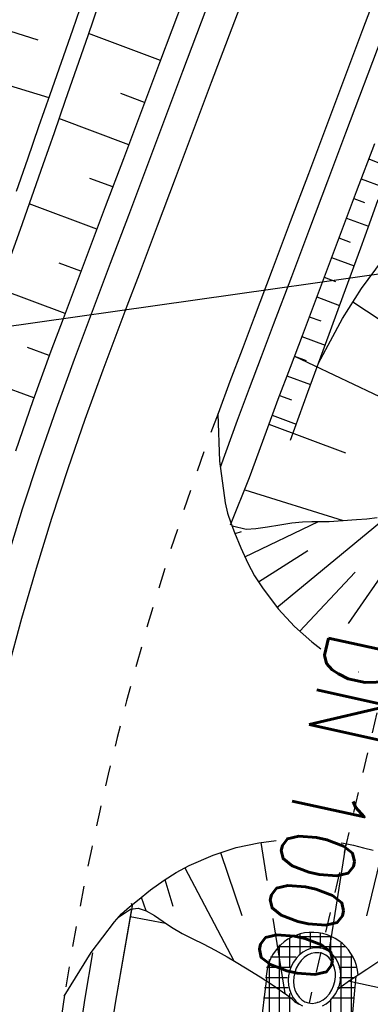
# Model space of a CAD drawing. Extents: x 446457 to 447032, y 444506 to 445688.
# Tile 13 of 83: x 446702 to 446710, y 444688 to 444712. Entities that reach past the tile are written whole.
import ezdxf

# ---------------------------------------------------------------- set-up
doc = ezdxf.new("R2010")
doc.units = 0
doc.header["$LTSCALE"] = 2
doc.header["$MEASUREMENT"] = 0
for name, pattern in [('AUSGEZOGEN', [0]), ('PUNKTX2', [0.5, 0.25, -0.25]), ('STRICHLINIEX2', [0.5, 0.25, -0.25])]:
    doc.linetypes.add(name, pattern=pattern)
for name, color, linetype in [('DB-Regenrückhaltebecken_Vorflutgra', 15, 'CONTINUOUS'), ('DB-Wegböschungen', 15, 'CONTINUOUS'), ('DB-Wege', 15, 'CONTINUOUS'), ('FBRTOP', 250, 'AUSGEZOGEN'), ('Planeinteilung', 250, 'CONTINUOUS'), ('RAHMEN', 7, 'AUSGEZOGEN')]:
    doc.layers.add(name, color=color, linetype=linetype)
doc.styles.add('ROMANS', font='romans.shx', dxfattribs={"width": 0.8})

# ---------------------------------------------------------------- blocks, each defined once
blk = doc.blocks.new('1135420')
at = {"layer": 'RAHMEN'}
blk.add_line((950, 5), (950, 415), dxfattribs=at)

msp = doc.modelspace()

# ---------------------------------------------------------------- linework, layer by layer
at = {"layer": 'DB-Regenrückhaltebecken_Vorflutgra', "linetype": 'Continuous'}
for p, q in [((446709.972, 444705.561), (446710.488, 444706.254)), ((446709.509, 444704.829), (446709.972, 444705.561)), ((446709.76, 444705.239), (446711.296, 444704.228)), ((446708.922, 444703.745), (446709.509, 444704.829)), ((446708.336, 444703.915), (446712.118, 444702.11)), ((446706.47, 444702.505), (446706.509, 444701.352)), ((446707.71, 444702.251), (446709.584, 444701.551)), ((446706.509, 444701.352), (446706.645, 444700.335)), ((446707.131, 444700.65), (446709.527, 444699.9)), ((446706.645, 444700.335), (446706.703, 444700.085)), ((446706.703, 444700.085), (446706.785, 444699.847)), ((446706.785, 444699.847), (446706.879, 444699.612)), ((446707.125, 444699.015), (446708.925, 444699.882)), ((446707.909, 444697.785), (446710.597, 444700.003)), ((446708.271, 444699.845), (446708.533, 444699.872)), ((446708.533, 444699.872), (446708.763, 444699.881)), ((446708.763, 444699.881), (446708.976, 444699.881)), ((446708.976, 444699.881), (446709.188, 444699.883)), ((446709.188, 444699.883), (446709.514, 444699.9)), ((446709.514, 444699.9), (446709.851, 444699.926)), ((446709.851, 444699.926), (446710.104, 444699.948)), ((446710.104, 444699.948), (446710.356, 444699.973)), ((446706.826, 444699.773), (446707.161, 444699.694)), ((446706.879, 444699.612), (446707.031, 444699.237)), ((446706.889, 444699.584), (446707.044, 444699.638)), ((446707.161, 444699.694), (446707.396, 444699.705)), ((446707.396, 444699.705), (446707.68, 444699.746)), ((446707.68, 444699.746), (446707.982, 444699.799)), ((446707.982, 444699.799), (446708.271, 444699.845)), ((446707.031, 444699.237), (446707.199, 444698.866)), ((446707.459, 444698.408), (446708.668, 444699.168)), ((446709.659, 444697.393), (446710.751, 444698.977)), ((446707.199, 444698.866), (446707.367, 444698.556)), ((446707.367, 444698.556), (446707.556, 444698.259)), ((446708.464, 444697.197), (446709.816, 444698.643)), ((446707.556, 444698.259), (446707.938, 444697.749)), ((446707.938, 444697.749), (446708.341, 444697.314)), ((446708.341, 444697.314), (446708.759, 444696.94)), ((446708.759, 444696.94), (446708.984, 444696.774)), ((446709.902, 444696.21), (446709.904, 444696.215)), ((446706.352, 444691.742), (446706.917, 444691.923)), ((446706.917, 444691.923), (446707.465, 444692.043)), ((446707.465, 444692.043), (446707.89, 444692.095)), ((446707.514, 444692.051), (446707.663, 444691.124)), ((446709.592, 444692.019), (446709.173, 444689.391)), ((446709.479, 444692.038), (446709.531, 444692.031)), ((446709.531, 444692.031), (446709.776, 444691.98)), ((446709.776, 444691.98), (446710.019, 444691.921)), ((446710.019, 444691.921), (446710.261, 444691.858)), ((446705.767, 444691.486), (446706.352, 444691.742)), ((446706.533, 444691.807), (446707.054, 444690.266)), ((446710.47, 444691.802), (446710.099, 444690.26)), ((446705.456, 444691.319), (446705.767, 444691.486)), ((446705.156, 444691.132), (446705.456, 444691.319)), ((446705.663, 444691.433), (446706.861, 444689.16)), ((446704.827, 444690.89), (446705.156, 444691.132)), ((446705.179, 444691.147), (446705.369, 444690.498)), ((446704.508, 444690.637), (446704.827, 444690.89)), ((446704.311, 444690.477), (446704.508, 444690.637)), ((446704.598, 444690.714), (446704.712, 444690.388)), ((446703.946, 444690.117), (446704.121, 444690.308)), ((446704.367, 444690.427), (446703.961, 444688.13)), ((446704.05, 444690.23), (446704.341, 444690.424)), ((446704.121, 444690.308), (446704.311, 444690.477)), ((446704.331, 444690.24), (446705.193, 444690.081)), ((446704.341, 444690.424), (446704.523, 444690.446)), ((446704.523, 444690.446), (446704.719, 444690.385)), ((446704.719, 444690.385), (446704.924, 444690.267)), ((446704.924, 444690.267), (446705.133, 444690.123)), ((446703.38, 444689.362), (446703.946, 444690.117)), ((446705.133, 444690.123), (446705.339, 444689.98)), ((446707.812, 444690.192), (446708.105, 444688.367)), ((446705.339, 444689.98), (446705.603, 444689.826)), ((446705.603, 444689.826), (446705.859, 444689.7)), ((446708.477, 444689.339), (446708.477, 444689.824)), ((446708.727, 444689.462), (446708.727, 444689.858)), ((446708.977, 444689.465), (446708.977, 444689.834)), ((446705.859, 444689.7), (446706.112, 444689.579)), ((446706.112, 444689.579), (446706.402, 444689.424)), ((446707.977, 444682.863), (446707.977, 444689.55)), ((446708.227, 444689), (446708.227, 444689.729)), ((446709.229, 444689.75), (446708.27, 444689.75)), ((446709.227, 444689.332), (446709.227, 444689.751)), ((446709.477, 444684.867), (446709.477, 444689.59)), ((446702.723, 444688.298), (446703.38, 444689.362)), ((446706.402, 444689.424), (446706.693, 444689.258)), ((446709.571, 444689.5), (446707.928, 444689.5)), ((446708.454, 444689.302), (446708.377, 444689.22)), ((446708.54, 444689.37), (446708.454, 444689.302)), ((446708.633, 444689.423), (446708.54, 444689.37)), ((446708.658, 444689.297), (446708.574, 444689.241)), ((446708.73, 444689.459), (446708.633, 444689.423)), ((446708.747, 444689.337), (446708.658, 444689.297)), ((446708.83, 444689.477), (446708.73, 444689.459)), ((446708.838, 444689.357), (446708.747, 444689.337)), ((446708.93, 444689.477), (446708.83, 444689.477)), ((446708.93, 444689.357), (446708.838, 444689.357)), ((446709.028, 444689.459), (446708.93, 444689.477)), ((446709.018, 444689.337), (446708.93, 444689.357)), ((446709.1, 444689.299), (446709.018, 444689.337)), ((446709.12, 444689.424), (446709.028, 444689.459)), ((446709.173, 444689.242), (446709.1, 444689.299)), ((446709.206, 444689.372), (446709.12, 444689.424)), ((446709.281, 444689.304), (446709.206, 444689.372)), ((446709.346, 444689.222), (446709.281, 444689.304)), ((446709.727, 444687.753), (446709.727, 444689.286)), ((446706.693, 444689.258), (446706.919, 444689.126)), ((446706.919, 444689.126), (446707.144, 444688.993)), ((446707.727, 444682.873), (446707.727, 444689.198)), ((446708.382, 444689.25), (446707.752, 444689.25)), ((446708.311, 444689.126), (446708.258, 444689.023)), ((446708.377, 444689.22), (446708.311, 444689.126)), ((446708.433, 444689.081), (446708.381, 444688.984)), ((446708.498, 444689.168), (446708.433, 444689.081)), ((446708.574, 444689.241), (446708.498, 444689.168)), ((446709.235, 444689.169), (446709.173, 444689.242)), ((446709.284, 444689.083), (446709.235, 444689.169)), ((446709.318, 444688.986), (446709.284, 444689.083)), ((446709.747, 444689.25), (446709.301, 444689.25)), ((446709.398, 444689.129), (446709.346, 444689.222)), ((446709.436, 444689.026), (446709.398, 444689.129)), ((446710.104, 444688.959), (446710.418, 444689.168)), ((446707.144, 444688.993), (446707.504, 444688.77)), ((446708.228, 444689), (446707.659, 444689)), ((446708.195, 444688.799), (446708.187, 444688.683)), ((446708.219, 444688.913), (446708.195, 444688.799)), ((446708.258, 444689.023), (446708.219, 444688.913)), ((446708.343, 444688.878), (446708.321, 444688.769)), ((446708.381, 444688.984), (446708.343, 444688.878)), ((446709.336, 444688.881), (446709.318, 444688.986)), ((446709.338, 444688.771), (446709.336, 444688.881)), ((446709.84, 444689), (446709.419, 444689)), ((446709.459, 444688.916), (446709.436, 444689.026)), ((446709.457, 444688.686), (446709.466, 444688.802)), ((446709.466, 444688.802), (446709.459, 444688.916)), ((446709.68, 444688.684), (446709.891, 444688.823)), ((446709.891, 444688.823), (446710.104, 444688.959)), ((446707.24, 444685.208), (446707.652, 444688.674)), ((446707.504, 444688.77), (446707.799, 444688.577)), ((446708.169, 444688.75), (446707.628, 444688.75)), ((446707.799, 444688.577), (446708.045, 444688.407)), ((446708.187, 444688.683), (446708.194, 444688.569)), ((446708.194, 444688.569), (446708.217, 444688.459)), ((446708.321, 444688.769), (446708.315, 444688.658)), ((446708.315, 444688.658), (446708.325, 444688.55)), ((446709.294, 444688.553), (446709.324, 444688.661)), ((446709.324, 444688.661), (446709.338, 444688.771)), ((446709.394, 444688.462), (446709.433, 444688.572)), ((446709.433, 444688.572), (446709.457, 444688.686)), ((446709.814, 444688.75), (446709.439, 444688.75)), ((446709.474, 444688.534), (446709.68, 444688.684)), ((446709.616, 444686.203), (446709.84, 444688.79)), ((446711.081, 444688.353), (446709.649, 444688.664)), ((446708.186, 444688.5), (446707.609, 444688.5)), ((446708.045, 444688.407), (446708.152, 444688.334)), ((446708.152, 444688.334), (446708.254, 444688.253)), ((446708.217, 444688.459), (446708.255, 444688.356)), ((446708.227, 444682.853), (446708.227, 444688.369)), ((446708.255, 444688.356), (446708.306, 444688.263)), ((446708.325, 444688.55), (446708.351, 444688.449)), ((446708.351, 444688.449), (446708.393, 444688.357)), ((446708.393, 444688.357), (446708.449, 444688.277)), ((446709.119, 444688.279), (446709.189, 444688.359)), ((446709.189, 444688.359), (446709.248, 444688.451)), ((446709.248, 444688.451), (446709.294, 444688.553)), ((446709.276, 444688.265), (446709.341, 444688.359)), ((446709.341, 444688.359), (446709.394, 444688.462)), ((446709.792, 444688.5), (446709.385, 444688.5)), ((446709.397, 444688.47), (446709.474, 444688.534)), ((446703.961, 444688.13), (446703.621, 444685.746)), ((446708.294, 444688.25), (446707.579, 444688.25)), ((446708.254, 444688.253), (446708.34, 444688.173)), ((446708.306, 444688.263), (446708.371, 444688.181)), ((446708.34, 444688.173), (446708.434, 444688.112)), ((446708.371, 444688.181), (446708.447, 444688.113)), ((446708.434, 444688.112), (446708.456, 444688.108)), ((446708.447, 444688.113), (446708.532, 444688.061)), ((446708.449, 444688.277), (446708.517, 444688.212)), ((446708.517, 444688.212), (446708.594, 444688.164)), ((446708.594, 444688.164), (446708.68, 444688.135)), ((446708.68, 444688.135), (446708.77, 444688.125)), ((446708.77, 444688.125), (446708.862, 444688.136)), ((446708.862, 444688.136), (446708.952, 444688.165)), ((446708.902, 444688.161), (446708.901, 444688.148)), ((446708.952, 444688.165), (446709.039, 444688.213)), ((446709.02, 444688.062), (446709.113, 444688.115)), ((446709.039, 444688.213), (446709.119, 444688.279)), ((446709.113, 444688.115), (446709.199, 444688.183)), ((446709.199, 444688.183), (446709.276, 444688.265)), ((446709.227, 444682.814), (446709.227, 444688.238)), ((446709.771, 444688.25), (446709.239, 444688.25))]:
    msp.add_line(p, q, dxfattribs=at)
at = {"layer": 'DB-Regenrückhaltebecken_Vorflutgra', "linetype": 'STRICHLINIEX2'}
msp.add_line((446711.489, 444700.082), (446708.694, 444688.13), dxfattribs=at)
at = {"layer": 'DB-Regenrückhaltebecken_Vorflutgra', "linetype": 'Continuous'}
msp.add_ellipse((446708.772, 444688.736), major_axis=(0.793, 0.793), ratio=1, start_param=5.57552, end_param=8.694664, dxfattribs=at)
at = {"layer": 'DB-Wegböschungen', "linetype": 'Continuous'}
for p, q in [((446705.929, 444713.405), (446705.047, 444711.065)), ((446706.49, 444713.193), (446705.608, 444710.854)), ((446703.192, 444712.655), (446702.922, 444711.866)), ((446703.566, 444712.514), (446703.296, 444711.725)), ((446702.922, 444711.866), (446702.649, 444711.078)), ((446701.387, 444711.847), (446702.075, 444711.626)), ((446703.296, 444711.725), (446703.023, 444710.937)), ((446705.07, 444711.126), (446703.317, 444711.786)), ((446702.649, 444711.078), (446702.374, 444710.291)), ((446703.023, 444710.937), (446702.748, 444710.15)), ((446705.047, 444711.065), (446704.606, 444709.895)), ((446705.608, 444710.854), (446705.168, 444709.684)), ((446701.015, 444710.629), (446702.349, 444710.221)), ((446702.374, 444710.291), (446702.099, 444709.505)), ((446704.682, 444710.097), (446704.1, 444710.316)), ((446702.748, 444710.15), (446702.473, 444709.363)), ((446704.295, 444709.068), (446702.593, 444709.709)), ((446704.606, 444709.895), (446704.165, 444708.725)), ((446702.099, 444709.505), (446701.825, 444708.717)), ((446705.168, 444709.684), (446704.727, 444708.514)), ((446702.473, 444709.363), (446702.199, 444708.576)), ((446710.287, 444709.09), (446709.846, 444707.921)), ((446701.825, 444708.717), (446701.552, 444707.93)), ((446702.199, 444708.576), (446701.926, 444707.789)), ((446704.165, 444708.725), (446703.725, 444707.556)), ((446704.727, 444708.514), (446704.287, 444707.344)), ((446710.148, 444708.722), (446710.414, 444708.621)), ((446703.907, 444708.039), (446703.35, 444708.249)), ((446709.966, 444708.24), (446710.495, 444708.043)), ((446701.926, 444707.789), (446701.649, 444707.002)), ((446709.846, 444707.921), (446709.406, 444706.751)), ((446703.519, 444707.01), (446701.871, 444707.631)), ((446703.725, 444707.556), (446703.284, 444706.387)), ((446709.785, 444707.759), (446710.05, 444707.661)), ((446710.375, 444707.722), (446710.16, 444707.135)), ((446704.287, 444707.344), (446703.845, 444706.175)), ((446709.604, 444707.279), (446710.14, 444707.08)), ((446710.16, 444707.135), (446709.948, 444706.547)), ((446701.649, 444707.002), (446701.222, 444705.822)), ((446709.406, 444706.751), (446708.966, 444705.581)), ((446709.423, 444706.798), (446709.695, 444706.697)), ((446703.284, 444706.387), (446702.988, 444705.606)), ((446709.948, 444706.547), (446709.52, 444705.372)), ((446703.131, 444705.982), (446702.598, 444706.182)), ((446703.845, 444706.175), (446703.55, 444705.394)), ((446709.243, 444706.317), (446709.791, 444706.114)), ((446709.062, 444705.836), (446709.338, 444705.734)), ((446702.742, 444704.955), (446701.124, 444705.557)), ((446702.988, 444705.606), (446702.693, 444704.824)), ((446703.55, 444705.394), (446703.254, 444704.613)), ((446708.966, 444705.581), (446708.524, 444704.412)), ((446709.52, 444705.372), (446709.088, 444704.199)), ((446708.881, 444705.356), (446709.438, 444705.149)), ((446702.693, 444704.824), (446702.399, 444704.038)), ((446708.7, 444704.875), (446708.98, 444704.771)), ((446703.254, 444704.613), (446702.962, 444703.831)), ((446708.524, 444704.412), (446708.23, 444703.634)), ((446708.518, 444704.396), (446709.083, 444704.184)), ((446709.088, 444704.199), (446708.66, 444703.029)), ((446702.359, 444703.927), (446701.827, 444704.122)), ((446702.399, 444704.038), (446701.957, 444702.822)), ((446702.962, 444703.831), (446702.522, 444702.621)), ((446708.336, 444703.916), (446708.621, 444703.809)), ((446701.985, 444702.899), (446700.33, 444703.489)), ((446708.23, 444703.634), (446707.936, 444702.856)), ((446708.154, 444703.436), (446708.729, 444703.219)), ((446708.66, 444703.029), (446708.232, 444701.858)), ((446701.957, 444702.822), (446701.531, 444701.597)), ((446707.936, 444702.856), (446707.645, 444702.078)), ((446707.972, 444702.954), (446708.263, 444702.846)), ((446702.522, 444702.621), (446702.1, 444701.405)), ((446707.792, 444702.473), (446708.377, 444702.256)), ((446707.645, 444702.078), (446707.234, 444700.946)), ((446702.1, 444701.405), (446701.699, 444700.181)), ((446707.234, 444700.946), (446706.771, 444699.793)), ((446701.699, 444700.181), (446701.319, 444698.951)), ((446704.38, 444690.501), (446703.961, 444688.13)), ((446704.357, 444690.567), (446704.38, 444690.501)), ((446703.961, 444688.13), (446703.621, 444685.746))]:
    msp.add_line(p, q, dxfattribs=at)
at = {"layer": 'DB-Wege', "linetype": 'Continuous'}
for p, q in [((446710.881, 444714.21), (446709.999, 444711.871)), ((446707.192, 444712.928), (446706.31, 444710.589)), ((446709.999, 444711.871), (446709.118, 444709.531)), ((446710.467, 444711.694), (446709.586, 444709.355)), ((446706.31, 444710.589), (446705.869, 444709.419)), ((446709.118, 444709.531), (446708.677, 444708.362)), ((446705.869, 444709.419), (446705.429, 444708.25)), ((446709.586, 444709.355), (446709.145, 444708.185)), ((446708.677, 444708.362), (446708.236, 444707.192)), ((446705.429, 444708.25), (446704.989, 444707.08)), ((446709.145, 444708.185), (446708.704, 444707.016)), ((446704.989, 444707.08), (446704.547, 444705.91)), ((446708.236, 444707.192), (446707.796, 444706.022)), ((446708.704, 444707.016), (446708.264, 444705.846)), ((446704.547, 444705.91), (446704.252, 444705.13)), ((446707.796, 444706.022), (446707.355, 444704.852)), ((446708.264, 444705.846), (446707.822, 444704.675)), ((446704.252, 444705.13), (446703.957, 444704.349)), ((446707.355, 444704.852), (446707.06, 444704.074)), ((446707.822, 444704.675), (446707.527, 444703.897)), ((446703.957, 444704.349), (446703.665, 444703.568)), ((446707.06, 444704.074), (446706.765, 444703.296)), ((446707.527, 444703.897), (446707.234, 444703.12)), ((446703.665, 444703.568), (446703.229, 444702.369)), ((446706.765, 444703.296), (446706.474, 444702.516)), ((446707.234, 444703.12), (446706.944, 444702.343)), ((446706.474, 444702.516), (446706.47, 444702.505)), ((446703.229, 444702.369), (446702.811, 444701.165)), ((446706.944, 444702.343), (446706.527, 444701.197)), ((446702.811, 444701.165), (446702.413, 444699.954)), ((446702.413, 444699.954), (446702.037, 444698.735)), ((446702.037, 444698.735), (446701.681, 444697.511)), ((446701.681, 444697.511), (446701.345, 444696.281)), ((446703.416, 444689.355), (446703.221, 444688.248)), ((446702.727, 444688.327), (446702.381, 444685.902)), ((446703.221, 444688.248), (446702.877, 444685.839))]:
    msp.add_line(p, q, dxfattribs=at)
at = {"layer": 'DB-Wege', "linetype": 'PUNKTX2'}
msp.add_ellipse((446775.265, 444676.76), major_axis=(-51.94, 51.94), ratio=1, start_param=0.427139, end_param=0.627656, dxfattribs=at)
at = {"layer": 'FBRTOP', "const_width": 0.5}
for points in [[(446734.439, 445155.439, 0.000005), (446738.345, 445127.869, 0.000006), (446741.348, 445106.672, 0.000262)], [(446769.381, 444909.081, 0.000143), (446772.833, 444884.705, 0.000117), (446776.395, 444859.645, -0.00009), (446779.957, 444834.586, -0.000035), (446781.73, 444822.091, -0.000036), (446783.438, 444810.04, -0.000285), (446784.88, 444799.819, 0.000197), (446786.968, 444785.001, 0.000526), (446790.163, 444762.559, -0.000443), (446793.963, 444735.904, -0.000393), (446797.87, 444708.162, 0.000518), (446800.837, 444687.137, 0.000013), (446804.379, 444662.224, 0.000014), (446807.839, 444637.901, 0.000003), (446809.638, 444625.258, 0.000005), (446810.731, 444617.575, 0.000318)]]:
    msp.add_lwpolyline(points, format="xyb", dxfattribs=at)

# ---------------------------------------------------------------- block references
at = {"layer": 'Planeinteilung', "linetype": 'Continuous', "rotation": 278.0670990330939}
msp.add_blockref('1135420', (446457.283, 445629.54), dxfattribs=at)

# ---------------------------------------------------------------- texts
at = {"layer": 'DB-Regenrückhaltebecken_Vorflutgra', "linetype": 'Continuous', "style": 'ROMANS', "oblique": 360, "width": 0.8}
msp.add_text('DN 1000', height=1.8, rotation=257.4979, dxfattribs=at).set_placement((446709.219, 444697.278))

doc.saveas('drawing.dxf')
